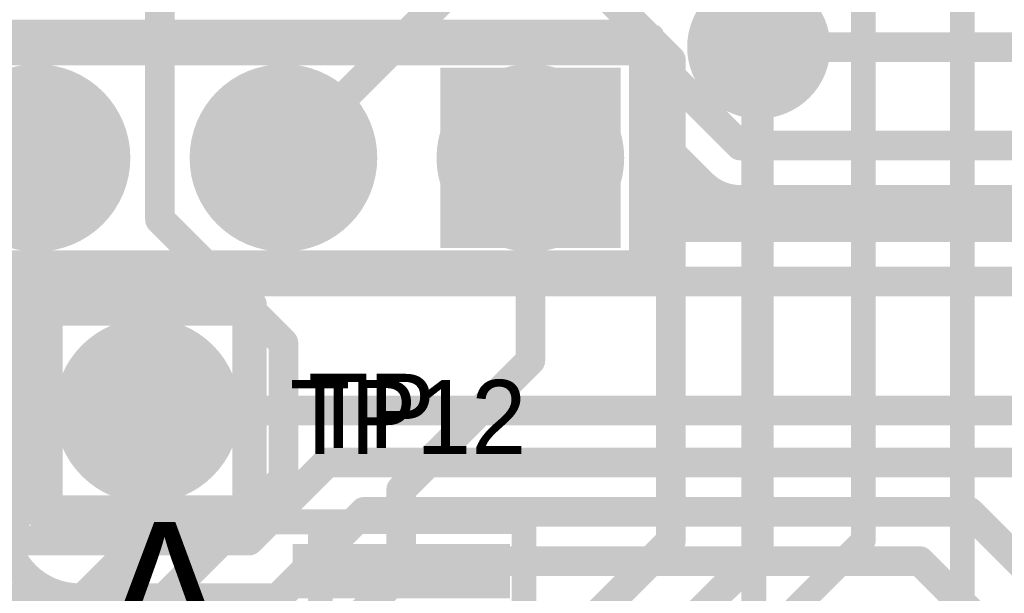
# Model space of a CAD drawing. Extents: x 7.17 to 14.1, y 4 to 11.75.
# Tile 39 of 214: x 8.7 to 9.1, y 7.53 to 7.76. Entities that reach past the tile are written whole.
import ezdxf

# ---------------------------------------------------------------- set-up
doc = ezdxf.new("R2010")
doc.units = 0
doc.layers.get('0').update_dxf_attribs({"linetype": 'CONTINUOUS'})
for name, color, linetype in [('BOTTOMLAYER', 5, 'CONTINUOUS'), ('BOTTOMSOLDER', 6, 'CONTINUOUS'), ('INTERNALPLANE1', 76, 'CONTINUOUS'), ('MECHANICAL1', 6, 'CONTINUOUS'), ('MECHANICAL5', 56, 'CONTINUOUS'), ('MECHANICAL7', 56, 'CONTINUOUS'), ('MULTILAYER', 9, 'CONTINUOUS'), ('TOPLAYER', 1, 'CONTINUOUS'), ('TOPOVERLAY', 2, 'CONTINUOUS'), ('TOPPASTE', 8, 'CONTINUOUS'), ('TOPSOLDER', 216, 'CONTINUOUS')]:
    doc.layers.add(name, color=color, linetype=linetype)

# ---------------------------------------------------------------- blocks, each defined once
blk = doc.blocks.new('PIC16F870_88')
at = {"layer": 'TOPLAYER'}
for points in [[(-0.0399, -0.007082), (0.0401, -0.007082), (-0.0399, 0.006918), (0.0401, 0.006918)], [(0.2153, -0.007082), (0.2953, -0.007082), (0.2153, 0.006918), (0.2953, 0.006918)], [(-0.0399, -0.032672), (0.0401, -0.032672), (-0.0399, -0.018672), (0.0401, -0.018672)], [(0.2153, -0.032672), (0.2953, -0.032672), (0.2153, -0.018672), (0.2953, -0.018672)], [(-0.0399, -0.058262), (0.0401, -0.058262), (-0.0399, -0.044262), (0.0401, -0.044262)], [(0.2153, -0.058263), (0.2953, -0.058263), (0.2153, -0.044263), (0.2953, -0.044263)], [(-0.0399, -0.083852), (0.0401, -0.083852), (-0.0399, -0.069852), (0.0401, -0.069852)], [(0.2153, -0.083853), (0.2953, -0.083853), (0.2153, -0.069853), (0.2953, -0.069853)], [(-0.0399, -0.109442), (0.0401, -0.109442), (-0.0399, -0.095442), (0.0401, -0.095442)], [(0.2153, -0.109443), (0.2953, -0.109443), (0.2153, -0.095443), (0.2953, -0.095443)], [(-0.0399, -0.135032), (0.0401, -0.135032), (-0.0399, -0.121032), (0.0401, -0.121032)], [(0.2153, -0.135033), (0.2953, -0.135033), (0.2153, -0.121033), (0.2953, -0.121033)], [(-0.0399, -0.160622), (0.0401, -0.160622), (-0.0399, -0.146622), (0.0401, -0.146622)], [(0.2153, -0.160623), (0.2953, -0.160623), (0.2153, -0.146623), (0.2953, -0.146623)], [(-0.0399, -0.186212), (0.0401, -0.186212), (-0.0399, -0.172212), (0.0401, -0.172212)], [(0.2153, -0.186213), (0.2953, -0.186213), (0.2153, -0.172213), (0.2953, -0.172213)], [(-0.0399, -0.211802), (0.0401, -0.211802), (-0.0399, -0.197802), (0.0401, -0.197802)], [(0.2153, -0.211806), (0.2953, -0.211806), (0.2153, -0.197806), (0.2953, -0.197806)], [(-0.0399, -0.237392), (0.0401, -0.237392), (-0.0399, -0.223392), (0.0401, -0.223392)], [(0.2153, -0.237397), (0.2953, -0.237397), (0.2153, -0.223397), (0.2953, -0.223397)], [(-0.040535, -0.263102), (0.039465, -0.263102), (-0.040535, -0.249102), (0.039465, -0.249102)], [(0.2153, -0.262986), (0.2953, -0.262986), (0.2153, -0.248986), (0.2953, -0.248986)], [(-0.040535, -0.288693), (0.039465, -0.288693), (-0.040535, -0.274693), (0.039465, -0.274693)], [(0.2153, -0.288576), (0.2953, -0.288576), (0.2153, -0.274576), (0.2953, -0.274576)], [(-0.040535, -0.314284), (0.039465, -0.314284), (-0.040535, -0.300284), (0.039465, -0.300284)], [(0.2153, -0.314166), (0.2953, -0.314166), (0.2153, -0.300166), (0.2953, -0.300166)], [(-0.040535, -0.339874), (0.039465, -0.339874), (-0.040535, -0.325874), (0.039465, -0.325874)], [(0.2153, -0.339756), (0.2953, -0.339756), (0.2153, -0.325756), (0.2953, -0.325756)]]:
    blk.add_solid(points, dxfattribs=at)
at = {"layer": 'TOPOVERLAY', "const_width": 0.01}
for points in [[(-0.055, 0.02), (0.095, 0.02)], [(-0.055, -0.355), (-0.055, 0.02)], [(0.155, 0.02), (0.305, 0.02)], [(0.305, -0.355), (0.305, 0.02)], [(-0.055, -0.355), (0.305, -0.355)]]:
    blk.add_lwpolyline(points, dxfattribs=at)
at = {"layer": 'TOPOVERLAY', "const_width": 0.005}
for points in [[(-0.0575, 0.02, 1), (-0.0525, 0.02, 1)], [(-0.0575, 0.02, 1), (-0.0525, 0.02, 1)], [(0.0925, 0.02, 1), (0.0975, 0.02, 1)], [(0.0925, 0.02, 1), (0.0975, 0.02, 1)], [(0.1525, 0.02, 1), (0.1575, 0.02, 1)], [(0.1525, 0.02, 1), (0.1575, 0.02, 1)], [(0.3025, 0.02, 1), (0.3075, 0.02, 1)], [(0.3025, 0.02, 1), (0.3075, 0.02, 1)], [(-0.0575, -0.355, 1), (-0.0525, -0.355, 1)], [(-0.0575, -0.355, 1), (-0.0525, -0.355, 1)], [(0.3025, -0.355, 1), (0.3075, -0.355, 1)], [(0.3025, -0.355, 1), (0.3075, -0.355, 1)]]:
    blk.add_lwpolyline(points, format="xyb", close=True, dxfattribs=at)
at = {"layer": 'TOPOVERLAY', "const_width": 0.01}
blk.add_lwpolyline([(0.155, 0.02, -1), (0.095, 0.02)], format="xyb", dxfattribs=at)
at = {"layer": 'TOPPASTE'}
for points in [[(-0.0399, -0.007082), (0.0401, -0.007082), (-0.0399, 0.006918), (0.0401, 0.006918)], [(0.2153, -0.007082), (0.2953, -0.007082), (0.2153, 0.006918), (0.2953, 0.006918)], [(-0.0399, -0.032672), (0.0401, -0.032672), (-0.0399, -0.018672), (0.0401, -0.018672)], [(0.2153, -0.032672), (0.2953, -0.032672), (0.2153, -0.018672), (0.2953, -0.018672)], [(-0.0399, -0.058262), (0.0401, -0.058262), (-0.0399, -0.044262), (0.0401, -0.044262)], [(0.2153, -0.058263), (0.2953, -0.058263), (0.2153, -0.044263), (0.2953, -0.044263)], [(-0.0399, -0.083852), (0.0401, -0.083852), (-0.0399, -0.069852), (0.0401, -0.069852)], [(0.2153, -0.083853), (0.2953, -0.083853), (0.2153, -0.069853), (0.2953, -0.069853)], [(-0.0399, -0.109442), (0.0401, -0.109442), (-0.0399, -0.095442), (0.0401, -0.095442)], [(0.2153, -0.109443), (0.2953, -0.109443), (0.2153, -0.095443), (0.2953, -0.095443)], [(-0.0399, -0.135032), (0.0401, -0.135032), (-0.0399, -0.121032), (0.0401, -0.121032)], [(0.2153, -0.135033), (0.2953, -0.135033), (0.2153, -0.121033), (0.2953, -0.121033)], [(-0.0399, -0.160622), (0.0401, -0.160622), (-0.0399, -0.146622), (0.0401, -0.146622)], [(0.2153, -0.160623), (0.2953, -0.160623), (0.2153, -0.146623), (0.2953, -0.146623)], [(-0.0399, -0.186212), (0.0401, -0.186212), (-0.0399, -0.172212), (0.0401, -0.172212)], [(0.2153, -0.186213), (0.2953, -0.186213), (0.2153, -0.172213), (0.2953, -0.172213)], [(-0.0399, -0.211802), (0.0401, -0.211802), (-0.0399, -0.197802), (0.0401, -0.197802)], [(0.2153, -0.211806), (0.2953, -0.211806), (0.2153, -0.197806), (0.2953, -0.197806)], [(-0.0399, -0.237392), (0.0401, -0.237392), (-0.0399, -0.223392), (0.0401, -0.223392)], [(0.2153, -0.237397), (0.2953, -0.237397), (0.2153, -0.223397), (0.2953, -0.223397)], [(-0.040535, -0.263102), (0.039465, -0.263102), (-0.040535, -0.249102), (0.039465, -0.249102)], [(0.2153, -0.262986), (0.2953, -0.262986), (0.2153, -0.248986), (0.2953, -0.248986)], [(-0.040535, -0.288693), (0.039465, -0.288693), (-0.040535, -0.274693), (0.039465, -0.274693)], [(0.2153, -0.288576), (0.2953, -0.288576), (0.2153, -0.274576), (0.2953, -0.274576)], [(-0.040535, -0.314284), (0.039465, -0.314284), (-0.040535, -0.300284), (0.039465, -0.300284)], [(0.2153, -0.314166), (0.2953, -0.314166), (0.2153, -0.300166), (0.2953, -0.300166)], [(-0.040535, -0.339874), (0.039465, -0.339874), (-0.040535, -0.325874), (0.039465, -0.325874)], [(0.2153, -0.339756), (0.2953, -0.339756), (0.2153, -0.325756), (0.2953, -0.325756)]]:
    blk.add_solid(points, dxfattribs=at)
at = {"layer": 'TOPSOLDER'}
for points in [[(-0.0439, -0.011082), (0.0441, -0.011082), (-0.0439, 0.010918), (0.0441, 0.010918)], [(0.2113, -0.011082), (0.2993, -0.011082), (0.2113, 0.010918), (0.2993, 0.010918)], [(-0.0439, -0.036672), (0.0441, -0.036672), (-0.0439, -0.014672), (0.0441, -0.014672)], [(0.2113, -0.036672), (0.2993, -0.036672), (0.2113, -0.014672), (0.2993, -0.014672)], [(-0.0439, -0.062262), (0.0441, -0.062262), (-0.0439, -0.040262), (0.0441, -0.040262)], [(0.2113, -0.062263), (0.2993, -0.062263), (0.2113, -0.040263), (0.2993, -0.040263)], [(-0.0439, -0.087852), (0.0441, -0.087852), (-0.0439, -0.065852), (0.0441, -0.065852)], [(0.2113, -0.087853), (0.2993, -0.087853), (0.2113, -0.065853), (0.2993, -0.065853)], [(-0.0439, -0.113442), (0.0441, -0.113442), (-0.0439, -0.091442), (0.0441, -0.091442)], [(0.2113, -0.113443), (0.2993, -0.113443), (0.2113, -0.091443), (0.2993, -0.091443)], [(-0.0439, -0.139032), (0.0441, -0.139032), (-0.0439, -0.117032), (0.0441, -0.117032)], [(0.2113, -0.139033), (0.2993, -0.139033), (0.2113, -0.117033), (0.2993, -0.117033)], [(-0.0439, -0.164622), (0.0441, -0.164622), (-0.0439, -0.142622), (0.0441, -0.142622)], [(0.2113, -0.164623), (0.2993, -0.164623), (0.2113, -0.142623), (0.2993, -0.142623)], [(-0.0439, -0.190212), (0.0441, -0.190212), (-0.0439, -0.168212), (0.0441, -0.168212)], [(0.2113, -0.190213), (0.2993, -0.190213), (0.2113, -0.168213), (0.2993, -0.168213)], [(-0.0439, -0.215802), (0.0441, -0.215802), (-0.0439, -0.193802), (0.0441, -0.193802)], [(0.2113, -0.215806), (0.2993, -0.215806), (0.2113, -0.193806), (0.2993, -0.193806)], [(-0.0439, -0.241392), (0.0441, -0.241392), (-0.0439, -0.219392), (0.0441, -0.219392)], [(0.2113, -0.241397), (0.2993, -0.241397), (0.2113, -0.219397), (0.2993, -0.219397)], [(-0.044535, -0.267102), (0.043465, -0.267102), (-0.044535, -0.245102), (0.043465, -0.245102)], [(0.2113, -0.266986), (0.2993, -0.266986), (0.2113, -0.244986), (0.2993, -0.244986)], [(-0.044535, -0.292693), (0.043465, -0.292693), (-0.044535, -0.270693), (0.043465, -0.270693)], [(0.2113, -0.292576), (0.2993, -0.292576), (0.2113, -0.270576), (0.2993, -0.270576)], [(-0.044535, -0.318284), (0.043465, -0.318284), (-0.044535, -0.296284), (0.043465, -0.296284)], [(0.2113, -0.318166), (0.2993, -0.318166), (0.2113, -0.296166), (0.2993, -0.296166)], [(-0.044535, -0.343874), (0.043465, -0.343874), (-0.044535, -0.321874), (0.043465, -0.321874)], [(0.2113, -0.343756), (0.2993, -0.343756), (0.2113, -0.321756), (0.2993, -0.321756)]]:
    blk.add_solid(points, dxfattribs=at)
blk = doc.blocks.new('HDR5_91')
at = {"layer": 'BOTTOMSOLDER', "const_width": 0.0365}
for points in [[(0.08175, 0, 1), (0.11825, 0, 1)], [(0.18175, 0, 1), (0.21825, 0, 1)]]:
    blk.add_lwpolyline(points, format="xyb", close=True, dxfattribs=at)
at = {"layer": 'BOTTOMSOLDER'}
blk.add_solid([(-0.0365, -0.0365), (0.0365, -0.0365), (-0.0365, 0.0365), (0.0365, 0.0365)], dxfattribs=at)
at = {"layer": 'MULTILAYER', "const_width": 0.0325}
for points in [[(0.08375, 0, 1), (0.11625, 0, 1)], [(0.18375, 0, 1), (0.21625, 0, 1)]]:
    blk.add_lwpolyline(points, format="xyb", close=True, dxfattribs=at)
at = {"layer": 'MULTILAYER'}
blk.add_solid([(-0.0325, -0.0325), (0.0325, -0.0325), (-0.0325, 0.0325), (0.0325, 0.0325)], dxfattribs=at)
at = {"layer": 'TOPOVERLAY', "const_width": 0.008}
for points in [[(-0.05, 0.05), (-0.05, -0.05)], [(0.45, 0.05), (-0.05, 0.05)], [(0.45, -0.05), (-0.05, -0.05)]]:
    blk.add_lwpolyline(points, dxfattribs=at)
at = {"layer": 'TOPOVERLAY', "const_width": 0.004}
for points in [[(-0.052, 0.05, 1), (-0.048, 0.05, 1)], [(-0.052, 0.05, 1), (-0.048, 0.05, 1)], [(-0.052, -0.05, 1), (-0.048, -0.05, 1)], [(-0.052, -0.05, 1), (-0.048, -0.05, 1)]]:
    blk.add_lwpolyline(points, format="xyb", close=True, dxfattribs=at)
at = {"layer": 'TOPSOLDER', "const_width": 0.0365}
for points in [[(0.08175, 0, 1), (0.11825, 0, 1)], [(0.18175, 0, 1), (0.21825, 0, 1)]]:
    blk.add_lwpolyline(points, format="xyb", close=True, dxfattribs=at)
at = {"layer": 'TOPSOLDER'}
blk.add_solid([(-0.0365, -0.0365), (0.0365, -0.0365), (-0.0365, 0.0365), (0.0365, 0.0365)], dxfattribs=at)
blk = doc.blocks.new('TEST_POINT_PAD_3_92')
at = {"layer": 'BOTTOMSOLDER', "const_width": 0.0365}
blk.add_lwpolyline([(-0.01825, 0, 1), (0.01825, 0, 1)], format="xyb", close=True, dxfattribs=at)
at = {"layer": 'MECHANICAL1', "const_width": 0.01}
for points in [[(-0.03937, 0.03937), (0, 0.03937)], [(-0.03937, -0.03937), (-0.03937, 0.03937)], [(0, 0.03937), (0.03937, 0.03937)], [(0.03937, -0.03937), (0.03937, 0.03937)], [(-0.03937, -0.03937), (0.03937, -0.03937)]]:
    blk.add_lwpolyline(points, dxfattribs=at)
at = {"layer": 'MECHANICAL1', "const_width": 0.005}
for points in [[(-0.04187, 0.03937, 1), (-0.03687, 0.03937, 1)], [(-0.04187, 0.03937, 1), (-0.03687, 0.03937, 1)], [(-0.0025, 0.03937, 1), (0.0025, 0.03937, 1)], [(-0.0025, 0.03937, 1), (0.0025, 0.03937, 1)], [(0.03687, 0.03937, 1), (0.04187, 0.03937, 1)], [(0.03687, 0.03937, 1), (0.04187, 0.03937, 1)], [(-0.04187, -0.03937, 1), (-0.03687, -0.03937, 1)], [(-0.04187, -0.03937, 1), (-0.03687, -0.03937, 1)], [(0.03687, -0.03937, 1), (0.04187, -0.03937, 1)], [(0.03687, -0.03937, 1), (0.04187, -0.03937, 1)]]:
    blk.add_lwpolyline(points, format="xyb", close=True, dxfattribs=at)
at = {"layer": 'MULTILAYER', "const_width": 0.0325}
blk.add_lwpolyline([(-0.01625, 0, 1), (0.01625, 0, 1)], format="xyb", close=True, dxfattribs=at)
at = {"layer": 'TOPOVERLAY', "const_width": 0.01}
for points in [[(-0.043307, 0.043307), (0.043307, 0.043307)], [(-0.043307, -0.043307), (-0.043307, 0.043307)], [(0.043307, 0.03937), (0.043307, 0.043307)], [(0.043307, -0.043307), (0.043307, 0.03937)], [(-0.043307, -0.043307), (0.043307, -0.043307)]]:
    blk.add_lwpolyline(points, dxfattribs=at)
at = {"layer": 'TOPOVERLAY', "const_width": 0.005}
for points in [[(-0.045807, 0.043307, 1), (-0.040807, 0.043307, 1)], [(-0.045807, 0.043307, 1), (-0.040807, 0.043307, 1)], [(0.040807, 0.043307, 1), (0.045807, 0.043307, 1)], [(0.040807, 0.043307, 1), (0.045807, 0.043307, 1)], [(0.040807, 0.03937, 1), (0.045807, 0.03937, 1)], [(0.040807, 0.03937, 1), (0.045807, 0.03937, 1)], [(-0.045807, -0.043307, 1), (-0.040807, -0.043307, 1)], [(-0.045807, -0.043307, 1), (-0.040807, -0.043307, 1)], [(0.040807, -0.043307, 1), (0.045807, -0.043307, 1)], [(0.040807, -0.043307, 1), (0.045807, -0.043307, 1)]]:
    blk.add_lwpolyline(points, format="xyb", close=True, dxfattribs=at)
at = {"layer": 'TOPSOLDER', "const_width": 0.0365}
blk.add_lwpolyline([(-0.01825, 0, 1), (0.01825, 0, 1)], format="xyb", close=True, dxfattribs=at)
blk = doc.blocks.new('TEST_POINT_PAD_3_122')
at = {"layer": 'BOTTOMSOLDER', "const_width": 0.0365}
blk.add_lwpolyline([(-0.01825, 0, 1), (0.01825, 0, 1)], format="xyb", close=True, dxfattribs=at)
at = {"layer": 'MECHANICAL1', "const_width": 0.01}
for points in [[(-0.03937, 0.03937), (0, 0.03937)], [(-0.03937, -0.03937), (-0.03937, 0.03937)], [(0, 0.03937), (0.03937, 0.03937)], [(0.03937, -0.03937), (0.03937, 0.03937)], [(-0.03937, -0.03937), (0.03937, -0.03937)]]:
    blk.add_lwpolyline(points, dxfattribs=at)
at = {"layer": 'MECHANICAL1', "const_width": 0.005}
for points in [[(-0.04187, 0.03937, 1), (-0.03687, 0.03937, 1)], [(-0.04187, 0.03937, 1), (-0.03687, 0.03937, 1)], [(-0.0025, 0.03937, 1), (0.0025, 0.03937, 1)], [(-0.0025, 0.03937, 1), (0.0025, 0.03937, 1)], [(0.03687, 0.03937, 1), (0.04187, 0.03937, 1)], [(0.03687, 0.03937, 1), (0.04187, 0.03937, 1)], [(-0.04187, -0.03937, 1), (-0.03687, -0.03937, 1)], [(-0.04187, -0.03937, 1), (-0.03687, -0.03937, 1)], [(0.03687, -0.03937, 1), (0.04187, -0.03937, 1)], [(0.03687, -0.03937, 1), (0.04187, -0.03937, 1)]]:
    blk.add_lwpolyline(points, format="xyb", close=True, dxfattribs=at)
at = {"layer": 'MULTILAYER', "const_width": 0.0325}
blk.add_lwpolyline([(-0.01625, 0, 1), (0.01625, 0, 1)], format="xyb", close=True, dxfattribs=at)
at = {"layer": 'TOPOVERLAY', "const_width": 0.01}
for points in [[(-0.043307, 0.043307), (0.043307, 0.043307)], [(-0.043307, -0.043307), (-0.043307, 0.043307)], [(0.043307, 0.03937), (0.043307, 0.043307)], [(0.043307, -0.043307), (0.043307, 0.03937)], [(-0.043307, -0.043307), (0.043307, -0.043307)]]:
    blk.add_lwpolyline(points, dxfattribs=at)
at = {"layer": 'TOPOVERLAY', "const_width": 0.005}
for points in [[(-0.045807, 0.043307, 1), (-0.040807, 0.043307, 1)], [(-0.045807, 0.043307, 1), (-0.040807, 0.043307, 1)], [(0.040807, 0.043307, 1), (0.045807, 0.043307, 1)], [(0.040807, 0.043307, 1), (0.045807, 0.043307, 1)], [(0.040807, 0.03937, 1), (0.045807, 0.03937, 1)], [(0.040807, 0.03937, 1), (0.045807, 0.03937, 1)], [(-0.045807, -0.043307, 1), (-0.040807, -0.043307, 1)], [(-0.045807, -0.043307, 1), (-0.040807, -0.043307, 1)], [(0.040807, -0.043307, 1), (0.045807, -0.043307, 1)], [(0.040807, -0.043307, 1), (0.045807, -0.043307, 1)]]:
    blk.add_lwpolyline(points, format="xyb", close=True, dxfattribs=at)
at = {"layer": 'TOPSOLDER', "const_width": 0.0365}
blk.add_lwpolyline([(-0.01825, 0, 1), (0.01825, 0, 1)], format="xyb", close=True, dxfattribs=at)

msp = doc.modelspace()

# ---------------------------------------------------------------- linework, layer by layer
at = {"layer": 'BOTTOMLAYER'}
for points, const_width in [([(8.457501, 7.755), (8.944904, 7.755)], 0.012), ([(8.944904, 7.755), (8.989904, 7.71)], 0.012), ([(8.997405, 7.749904), (9.187405, 7.749904)], 0.012), ([(8.951404, 7.720216), (8.97573, 7.69589)], 0.008), ([(8.951404, 7.674904), (8.951404, 7.720216)], 0.008), ([(8.951404, 7.713968), (8.954528, 7.717092)], 0.008), ([(8.951404, 7.715121), (8.991621, 7.674904)], 0.008), ([(8.951404, 7.706897), (8.958064, 7.713556)], 0.008), ([(8.989904, 7.71), (9.197501, 7.71)], 0.012), ([(8.951404, 7.699825), (8.961599, 7.710021)], 0.008), ([(8.951404, 7.70805), (8.984549, 7.674904)], 0.008), ([(8.951404, 7.692754), (8.965135, 7.706485)], 0.008), ([(8.951404, 7.685683), (8.96867, 7.702949)], 0.008), ([(8.951404, 7.700978), (8.977478, 7.674904)], 0.008), ([(8.951404, 7.678612), (8.972206, 7.699414)], 0.008), ([(8.954767, 7.674904), (8.975741, 7.695878)], 0.008), ([(8.951404, 7.693907), (8.970407, 7.674904)], 0.008), ([(8.961838, 7.674904), (8.979721, 7.692787)], 0.008), ([(8.968909, 7.674904), (8.984695, 7.69069)], 0.008), ([(8.97598, 7.674904), (8.991076, 7.69)], 0.008), ([(8.981943, 7.691653), (8.998692, 7.674904)], 0.008), ([(8.983051, 7.674904), (8.998147, 7.69)], 0.008), ([(8.989904, 7.69), (9.197501, 7.69)], 0.008), ([(8.990123, 7.674904), (9.005218, 7.69)], 0.008), ([(8.990667, 7.69), (9.005763, 7.674904)], 0.008), ([(8.997194, 7.674904), (9.01229, 7.69)], 0.008), ([(8.997738, 7.69), (9.012834, 7.674904)], 0.008), ([(9.004265, 7.674904), (9.019361, 7.69)], 0.008), ([(9.004809, 7.69), (9.019905, 7.674904)], 0.008), ([(9.011336, 7.674904), (9.026432, 7.69)], 0.008), ([(9.01188, 7.69), (9.026976, 7.674904)], 0.008), ([(9.018407, 7.674904), (9.033503, 7.69)], 0.008), ([(9.018407, 7.674904), (9.033503, 7.69)], 0.008), ([(9.018951, 7.69), (9.034047, 7.674904)], 0.008), ([(9.025478, 7.674904), (9.040574, 7.69)], 0.008), ([(9.026022, 7.69), (9.041118, 7.674904)], 0.008), ([(9.032549, 7.674904), (9.047645, 7.69)], 0.008), ([(9.033093, 7.69), (9.048189, 7.674904)], 0.008), ([(9.03962, 7.674904), (9.054716, 7.69)], 0.008), ([(9.040164, 7.69), (9.05526, 7.674904)], 0.008), ([(9.046691, 7.674904), (9.061787, 7.69)], 0.008), ([(9.047236, 7.69), (9.062332, 7.674904)], 0.008), ([(9.053762, 7.674904), (9.068858, 7.69)], 0.008), ([(9.054307, 7.69), (9.069403, 7.674904)], 0.008), ([(9.060833, 7.674904), (9.07593, 7.69)], 0.008), ([(9.061378, 7.69), (9.076474, 7.674904)], 0.008), ([(9.067905, 7.674904), (9.083001, 7.69)], 0.008), ([(9.068449, 7.69), (9.083545, 7.674904)], 0.008), ([(9.074976, 7.674904), (9.090072, 7.69)], 0.008), ([(9.07552, 7.69), (9.090616, 7.674904)], 0.008), ([(9.082047, 7.674904), (9.097143, 7.69)], 0.008), ([(9.082591, 7.69), (9.097687, 7.674904)], 0.008), ([(9.089118, 7.674904), (9.104214, 7.69)], 0.008), ([(9.089662, 7.69), (9.104758, 7.674904)], 0.008), ([(9.096189, 7.674904), (9.111285, 7.69)], 0.008), ([(9.096733, 7.69), (9.111829, 7.674904)], 0.008), ([(8.951404, 7.686836), (8.963336, 7.674904)], 0.008), ([(8.951404, 7.679765), (8.956265, 7.674904)], 0.008), ([(8.951404, 7.674904), (9.177405, 7.674904)], 0.008), ([(7.467405, 7.654904), (9.177405, 7.654904)], 0.012), ([(8.749804, 7.602582), (9.162405, 7.602582)], 0.012), ([(8.790912, 7.549904), (8.822604, 7.581596)], 0.012), ([(8.822604, 7.581596), (9.132604, 7.581596)], 0.012), ([(8.802604, 7.526596), (8.837604, 7.561596)], 0.012), ([(8.837604, 7.561596), (9.082604, 7.561596)], 0.012), ([(9.082604, 7.561596), (9.122604, 7.521596)], 0.012), ([(8.382405, 7.549904), (8.790912, 7.549904)], 0.012), ([(8.817604, 7.501596), (8.857604, 7.541596)], 0.012), ([(8.857604, 7.541596), (9.062604, 7.541596)], 0.012), ([(9.062604, 7.541596), (9.097604, 7.506596)], 0.012), ([(8.6015, 7.526596), (8.802604, 7.526596)], 0.012)]:
    msp.add_lwpolyline(points, dxfattribs=dict(at, const_width=const_width))
for points, const_width in [([(8.941904, 7.755, 1), (8.947904, 7.755, 1)], 0.006), ([(8.941904, 7.755, 1), (8.947904, 7.755, 1)], 0.006), ([(8.994405, 7.749904, 1), (9.000405, 7.749904, 1)], 0.006), ([(8.949404, 7.720216, 1), (8.953404, 7.720216, 1)], 0.004), ([(8.949404, 7.720216, 1), (8.953404, 7.720216, 1)], 0.004), ([(8.952528, 7.717092, 1), (8.956528, 7.717092, 1)], 0.004), ([(8.949404, 7.715121, 1), (8.953404, 7.715121, 1)], 0.004), ([(8.949404, 7.713968, 1), (8.953404, 7.713968, 1)], 0.004), ([(8.956064, 7.713556, 1), (8.960064, 7.713556, 1)], 0.004), ([(8.986904, 7.71, 1), (8.992904, 7.71, 1)], 0.006), ([(8.986904, 7.71, 1), (8.992904, 7.71, 1)], 0.006), ([(8.949404, 7.70805, 1), (8.953404, 7.70805, 1)], 0.004), ([(8.959599, 7.710021, 1), (8.963599, 7.710021, 1)], 0.004), ([(8.949404, 7.706897, 1), (8.953404, 7.706897, 1)], 0.004), ([(8.963135, 7.706485, 1), (8.967135, 7.706485, 1)], 0.004), ([(8.949404, 7.700978, 1), (8.953404, 7.700978, 1)], 0.004), ([(8.949404, 7.699825, 1), (8.953404, 7.699825, 1)], 0.004), ([(8.96667, 7.702949, 1), (8.97067, 7.702949, 1)], 0.004), ([(8.970206, 7.699414, 1), (8.974206, 7.699414, 1)], 0.004), ([(8.97373, 7.69589, 1), (8.97773, 7.69589, 1)], 0.004), ([(8.97373, 7.69589, 1), (8.97773, 7.69589, 1)], 0.004), ([(8.973741, 7.695878, 1), (8.977741, 7.695878, 1)], 0.004), ([(8.973762, 7.695858, 1), (8.977762, 7.695858, 1)], 0.004), ([(8.949404, 7.693907, 1), (8.953404, 7.693907, 1)], 0.004), ([(8.949404, 7.692754, 1), (8.953404, 7.692754, 1)], 0.004), ([(8.977721, 7.692787, 1), (8.981721, 7.692787, 1)], 0.004), ([(8.979943, 7.691653, 1), (8.983943, 7.691653, 1)], 0.004), ([(8.982695, 7.69069, 1), (8.986695, 7.69069, 1)], 0.004), ([(8.987904, 7.69, 1), (8.991904, 7.69, 1)], 0.004), ([(8.987904, 7.69, 1), (8.991904, 7.69, 1)], 0.004), ([(8.987904, 7.69, 1), (8.991904, 7.69, 1)], 0.004), ([(8.988667, 7.69, 1), (8.992667, 7.69, 1)], 0.004), ([(8.989076, 7.69, 1), (8.993076, 7.69, 1)], 0.004), ([(8.995738, 7.69, 1), (8.999738, 7.69, 1)], 0.004), ([(8.996147, 7.69, 1), (9.000147, 7.69, 1)], 0.004), ([(9.002809, 7.69, 1), (9.006809, 7.69, 1)], 0.004), ([(9.003218, 7.69, 1), (9.007219, 7.69, 1)], 0.004), ([(9.00988, 7.69, 1), (9.01388, 7.69, 1)], 0.004), ([(9.01029, 7.69, 1), (9.01429, 7.69, 1)], 0.004), ([(9.016951, 7.69, 1), (9.020951, 7.69, 1)], 0.004), ([(9.017361, 7.69, 1), (9.021361, 7.69, 1)], 0.004), ([(9.024022, 7.69, 1), (9.028022, 7.69, 1)], 0.004), ([(9.024432, 7.69, 1), (9.028432, 7.69, 1)], 0.004), ([(9.031093, 7.69, 1), (9.035093, 7.69, 1)], 0.004), ([(9.031503, 7.69, 1), (9.035503, 7.69, 1)], 0.004), ([(9.031503, 7.69, 1), (9.035503, 7.69, 1)], 0.004), ([(9.038165, 7.69, 1), (9.042165, 7.69, 1)], 0.004), ([(9.038574, 7.69, 1), (9.042574, 7.69, 1)], 0.004), ([(9.045236, 7.69, 1), (9.049236, 7.69, 1)], 0.004), ([(9.045645, 7.69, 1), (9.049645, 7.69, 1)], 0.004), ([(9.052307, 7.69, 1), (9.056307, 7.69, 1)], 0.004), ([(9.052716, 7.69, 1), (9.056716, 7.69, 1)], 0.004), ([(9.059378, 7.69, 1), (9.063378, 7.69, 1)], 0.004), ([(9.059787, 7.69, 1), (9.063787, 7.69, 1)], 0.004), ([(9.066449, 7.69, 1), (9.070449, 7.69, 1)], 0.004), ([(9.066858, 7.69, 1), (9.070858, 7.69, 1)], 0.004), ([(9.07352, 7.69, 1), (9.07752, 7.69, 1)], 0.004), ([(9.07393, 7.69, 1), (9.077929, 7.69, 1)], 0.004), ([(9.080591, 7.69, 1), (9.084591, 7.69, 1)], 0.004), ([(9.081001, 7.69, 1), (9.085001, 7.69, 1)], 0.004), ([(9.087662, 7.69, 1), (9.091662, 7.69, 1)], 0.004), ([(9.088072, 7.69, 1), (9.092072, 7.69, 1)], 0.004), ([(9.094733, 7.69, 1), (9.098733, 7.69, 1)], 0.004), ([(9.095143, 7.69, 1), (9.099143, 7.69, 1)], 0.004), ([(8.949404, 7.686836, 1), (8.953404, 7.686836, 1)], 0.004), ([(8.949404, 7.685683, 1), (8.953404, 7.685683, 1)], 0.004), ([(8.949404, 7.679765, 1), (8.953404, 7.679765, 1)], 0.004), ([(8.949404, 7.678612, 1), (8.953404, 7.678612, 1)], 0.004), ([(8.949404, 7.674904, 1), (8.953404, 7.674904, 1)], 0.004), ([(8.949404, 7.674904, 1), (8.953404, 7.674904, 1)], 0.004), ([(8.952767, 7.674904, 1), (8.956767, 7.674904, 1)], 0.004), ([(8.954265, 7.674904, 1), (8.958265, 7.674904, 1)], 0.004), ([(8.959838, 7.674904, 1), (8.963838, 7.674904, 1)], 0.004), ([(8.961336, 7.674904, 1), (8.965336, 7.674904, 1)], 0.004), ([(8.966909, 7.674904, 1), (8.970909, 7.674904, 1)], 0.004), ([(8.968407, 7.674904, 1), (8.972407, 7.674904, 1)], 0.004), ([(8.97398, 7.674904, 1), (8.97798, 7.674904, 1)], 0.004), ([(8.975478, 7.674904, 1), (8.979478, 7.674904, 1)], 0.004), ([(8.981051, 7.674904, 1), (8.985051, 7.674904, 1)], 0.004), ([(8.982549, 7.674904, 1), (8.98655, 7.674904, 1)], 0.004), ([(8.988122, 7.674904, 1), (8.992123, 7.674904, 1)], 0.004), ([(8.989621, 7.674904, 1), (8.993621, 7.674904, 1)], 0.004), ([(8.995194, 7.674904, 1), (8.999194, 7.674904, 1)], 0.004), ([(8.996692, 7.674904, 1), (9.000692, 7.674904, 1)], 0.004), ([(9.002265, 7.674904, 1), (9.006265, 7.674904, 1)], 0.004), ([(9.003763, 7.674904, 1), (9.007763, 7.674904, 1)], 0.004), ([(9.009336, 7.674904, 1), (9.013336, 7.674904, 1)], 0.004), ([(9.010834, 7.674904, 1), (9.014834, 7.674904, 1)], 0.004), ([(9.016407, 7.674904, 1), (9.020407, 7.674904, 1)], 0.004), ([(9.016407, 7.674904, 1), (9.020407, 7.674904, 1)], 0.004), ([(9.017905, 7.674904, 1), (9.021905, 7.674904, 1)], 0.004), ([(9.023478, 7.674904, 1), (9.027478, 7.674904, 1)], 0.004), ([(9.024976, 7.674904, 1), (9.028976, 7.674904, 1)], 0.004), ([(9.030549, 7.674904, 1), (9.034549, 7.674904, 1)], 0.004), ([(9.032047, 7.674904, 1), (9.036047, 7.674904, 1)], 0.004), ([(9.03762, 7.674904, 1), (9.04162, 7.674904, 1)], 0.004), ([(9.039118, 7.674904, 1), (9.043118, 7.674904, 1)], 0.004), ([(9.044691, 7.674904, 1), (9.048691, 7.674904, 1)], 0.004), ([(9.046189, 7.674904, 1), (9.050189, 7.674904, 1)], 0.004), ([(9.051762, 7.674904, 1), (9.055762, 7.674904, 1)], 0.004), ([(9.053261, 7.674904, 1), (9.05726, 7.674904, 1)], 0.004), ([(9.058834, 7.674904, 1), (9.062833, 7.674904, 1)], 0.004), ([(9.060332, 7.674904, 1), (9.064332, 7.674904, 1)], 0.004), ([(9.065905, 7.674904, 1), (9.069905, 7.674904, 1)], 0.004), ([(9.067403, 7.674904, 1), (9.071403, 7.674904, 1)], 0.004), ([(9.072976, 7.674904, 1), (9.076976, 7.674904, 1)], 0.004), ([(9.074474, 7.674904, 1), (9.078474, 7.674904, 1)], 0.004), ([(9.080047, 7.674904, 1), (9.084047, 7.674904, 1)], 0.004), ([(9.081545, 7.674904, 1), (9.085545, 7.674904, 1)], 0.004), ([(9.087118, 7.674904, 1), (9.091118, 7.674904, 1)], 0.004), ([(9.088616, 7.674904, 1), (9.092616, 7.674904, 1)], 0.004), ([(9.094189, 7.674904, 1), (9.098189, 7.674904, 1)], 0.004), ([(9.095687, 7.674904, 1), (9.099687, 7.674904, 1)], 0.004), ([(8.746804, 7.602582, 1), (8.752804, 7.602582, 1)], 0.006), ([(8.819604, 7.581596, 1), (8.825604, 7.581596, 1)], 0.006), ([(8.819604, 7.581596, 1), (8.825604, 7.581596, 1)], 0.006), ([(8.834604, 7.561596, 1), (8.840604, 7.561596, 1)], 0.006), ([(8.834604, 7.561596, 1), (8.840604, 7.561596, 1)], 0.006), ([(9.079604, 7.561596, 1), (9.085604, 7.561596, 1)], 0.006), ([(9.079604, 7.561596, 1), (9.085604, 7.561596, 1)], 0.006), ([(8.787912, 7.549904, 1), (8.793912, 7.549904, 1)], 0.006), ([(8.787912, 7.549904, 1), (8.793912, 7.549904, 1)], 0.006), ([(8.854604, 7.541596, 1), (8.860604, 7.541596, 1)], 0.006), ([(8.854604, 7.541596, 1), (8.860604, 7.541596, 1)], 0.006), ([(9.059604, 7.541596, 1), (9.065604, 7.541596, 1)], 0.006), ([(9.059604, 7.541596, 1), (9.065604, 7.541596, 1)], 0.006), ([(8.799604, 7.526596, 1), (8.805604, 7.526596, 1)], 0.006), ([(8.799604, 7.526596, 1), (8.805604, 7.526596, 1)], 0.006)]:
    msp.add_lwpolyline(points, format="xyb", close=True, dxfattribs=dict(at, const_width=const_width))
at = {"layer": 'BOTTOMLAYER', "const_width": 0.008}
for points in [[(8.989904, 7.69, -0.199496), (8.97573, 7.69589)], [(8.989904, 7.69, -0.198912), (8.975762, 7.695858)]]:
    msp.add_lwpolyline(points, format="xyb", dxfattribs=at)
at = {"layer": 'BOTTOMSOLDER', "const_width": 0.0215}
msp.add_lwpolyline([(8.986655, 7.749904, 1), (9.008155, 7.749904, 1)], format="xyb", close=True, dxfattribs=at)
at = {"layer": 'INTERNALPLANE1'}
for points, const_width in [([(8.982905, 7.749904, 1), (9.011905, 7.749904, 1)], 0.029), ([(8.685904, 7.705, 1), (8.723904, 7.705, 1)], 0.038), ([(8.785904, 7.705, 1), (8.823904, 7.705, 1)], 0.038), ([(8.885904, 7.705, 1), (8.923904, 7.705, 1)], 0.038), ([(8.731054, 7.602582, 1), (8.768554, 7.602582, 1)], 0.0375)]:
    msp.add_lwpolyline(points, format="xyb", close=True, dxfattribs=dict(at, const_width=const_width))
at = {"layer": 'MECHANICAL1', "const_width": 0.01}
for points in [[(8.464904, 7.7475), (8.949904, 7.7475)], [(8.949904, 7.6625), (8.949904, 7.7475)], [(8.459904, 7.6625), (8.949904, 7.6625)], [(8.749904, 7.5575), (8.819904, 7.5575)], [(8.819904, 7.5375), (8.819904, 7.5575)], [(8.819904, 7.1825), (8.819904, 7.5375)]]:
    msp.add_lwpolyline(points, dxfattribs=at)
at = {"layer": 'MECHANICAL1', "const_width": 0.005}
for points in [[(8.947404, 7.7475, 1), (8.952404, 7.7475, 1)], [(8.947404, 7.7475, 1), (8.952404, 7.7475, 1)], [(8.947404, 7.6625, 1), (8.952404, 7.6625, 1)], [(8.947404, 7.6625, 1), (8.952404, 7.6625, 1)], [(8.747404, 7.5575, 1), (8.752404, 7.5575, 1)], [(8.747404, 7.5575, 1), (8.752404, 7.5575, 1)], [(8.817404, 7.5575, 1), (8.822404, 7.5575, 1)], [(8.817404, 7.5575, 1), (8.822404, 7.5575, 1)], [(8.817404, 7.5375, 1), (8.822404, 7.5375, 1)], [(8.817404, 7.5375, 1), (8.822404, 7.5375, 1)]]:
    msp.add_lwpolyline(points, format="xyb", close=True, dxfattribs=at)
at = {"layer": 'MECHANICAL1', "const_width": 0.01}
msp.add_lwpolyline([(8.749904, 7.5575, -1), (8.689904, 7.5575)], format="xyb", dxfattribs=at)
at = {"layer": 'MECHANICAL7', "const_width": 0.01}
msp.add_lwpolyline([(8.995404, 6.1245), (8.995404, 8.3315)], dxfattribs=at)
at = {"layer": 'TOPLAYER'}
for points, const_width in [([(8.754904, 7.68), (8.754904, 7.975)], 0.012), ([(9.039804, 7.550082), (9.039804, 7.850082)], 0.01), ([(9.079804, 7.510082), (9.079804, 7.849725)], 0.01), ([(8.804904, 7.705), (8.869612, 7.769708)], 0.012), ([(8.936769, 7.769708), (8.961769, 7.744708)], 0.012), ([(8.997405, 7.544904), (8.997405, 7.749904)], 0.012), ([(8.961769, 7.549708), (8.961769, 7.744708)], 0.012), ([(8.704904, 7.652682), (8.704904, 7.705)], 0.012), ([(8.904904, 7.622843), (8.904904, 7.705)], 0.012), ([(8.754904, 7.68), (8.804904, 7.63)], 0.012), ([(8.654804, 7.602582), (8.704904, 7.652682)], 0.012), ([(8.804904, 7.575), (8.804904, 7.63)], 0.012), ([(8.852604, 7.570543), (8.904904, 7.622843)], 0.012), ([(8.749804, 7.552743), (8.749804, 7.602582)], 0.012), ([(8.729904, 7.5), (8.804904, 7.575)], 0.012), ([(8.852604, 7.5375), (8.852604, 7.570543)], 0.012), ([(8.657791, 7.46073), (8.749804, 7.552743)], 0.012), ([(8.923971, 7.51191), (8.961769, 7.549708)], 0.012), ([(8.984804, 7.495082), (9.039804, 7.550082)], 0.01), ([(8.93882, 7.486319), (8.997405, 7.544904)], 0.012)]:
    msp.add_lwpolyline(points, dxfattribs=dict(at, const_width=const_width))
for points, const_width in [([(8.994405, 7.749904, 1), (9.000405, 7.749904, 1)], 0.006), ([(8.958769, 7.744708, 1), (8.964769, 7.744708, 1)], 0.006), ([(8.958769, 7.744708, 1), (8.964769, 7.744708, 1)], 0.006), ([(8.701904, 7.705, 1), (8.707904, 7.705, 1)], 0.006), ([(8.801904, 7.705, 1), (8.807904, 7.705, 1)], 0.006), ([(8.901904, 7.705, 1), (8.907904, 7.705, 1)], 0.006), ([(8.751904, 7.68, 1), (8.757904, 7.68, 1)], 0.006), ([(8.751904, 7.68, 1), (8.757904, 7.68, 1)], 0.006), ([(8.701904, 7.652682, 1), (8.707904, 7.652682, 1)], 0.006), ([(8.701904, 7.652682, 1), (8.707904, 7.652682, 1)], 0.006), ([(8.801904, 7.63, 1), (8.807904, 7.63, 1)], 0.006), ([(8.801904, 7.63, 1), (8.807904, 7.63, 1)], 0.006), ([(8.901904, 7.622843, 1), (8.907904, 7.622843, 1)], 0.006), ([(8.901904, 7.622843, 1), (8.907904, 7.622843, 1)], 0.006), ([(8.746804, 7.602582, 1), (8.752804, 7.602582, 1)], 0.006), ([(8.801904, 7.575, 1), (8.807904, 7.575, 1)], 0.006), ([(8.801904, 7.575, 1), (8.807904, 7.575, 1)], 0.006), ([(8.849604, 7.570543, 1), (8.855604, 7.570543, 1)], 0.006), ([(8.849604, 7.570543, 1), (8.855604, 7.570543, 1)], 0.006), ([(8.746804, 7.552743, 1), (8.752804, 7.552743, 1)], 0.006), ([(8.746804, 7.552743, 1), (8.752804, 7.552743, 1)], 0.006), ([(8.958769, 7.549708, 1), (8.964769, 7.549708, 1)], 0.006), ([(8.958769, 7.549708, 1), (8.964769, 7.549708, 1)], 0.006), ([(9.037304, 7.550082, 1), (9.042304, 7.550082, 1)], 0.005), ([(9.037304, 7.550082, 1), (9.042304, 7.550082, 1)], 0.005), ([(8.994405, 7.544904, 1), (9.000405, 7.544904, 1)], 0.006), ([(8.994405, 7.544904, 1), (9.000405, 7.544904, 1)], 0.006), ([(8.849604, 7.5375, 1), (8.855604, 7.5375, 1)], 0.006)]:
    msp.add_lwpolyline(points, format="xyb", close=True, dxfattribs=dict(at, const_width=const_width))
at = {"layer": 'TOPSOLDER', "const_width": 0.0215}
msp.add_lwpolyline([(8.986655, 7.749904, 1), (9.008155, 7.749904, 1)], format="xyb", close=True, dxfattribs=at)

# ---------------------------------------------------------------- block references
at = {"rotation": 180}
msp.add_blockref('HDR5_91', (8.904904, 7.705), dxfattribs=at)
for name, p in [('TEST_POINT_PAD_3_92', (8.654804, 7.602582)), ('TEST_POINT_PAD_3_122', (8.749804, 7.602582)), ('PIC16F870_88', (8.597304, 7.537582))]:
    msp.add_blockref(name, p)

# ---------------------------------------------------------------- texts
at = {"layer": 'MECHANICAL1'}
msp.add_text('TP', height=0.03, dxfattribs=at).set_placement((8.814904, 7.5875))
at = {"layer": 'MECHANICAL5'}
msp.add_text('A', height=0.06, dxfattribs=at).set_placement((8.729904, 7.4975))
at = {"layer": 'TOPOVERLAY'}
msp.add_text('TP12', height=0.03, dxfattribs=at).set_placement((8.807404, 7.585))

doc.saveas('drawing.dxf')
